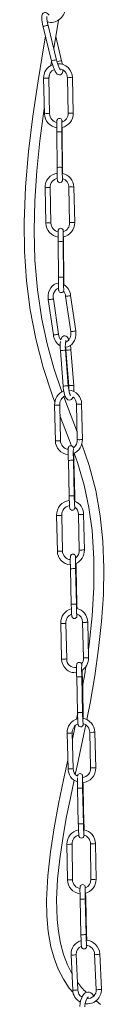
# Model space of a CAD drawing. Header units: millimetres. Extents: x -229 to 562, y -1615 to 177.
# Tile 9 of 10: x 354 to 401, y -1136 to -556. Entities that reach past the tile are written whole.
import ezdxf

# ---------------------------------------------------------------- set-up
doc = ezdxf.new("R2010")
doc.units = ezdxf.units.MM

msp = doc.modelspace()

# ---------------------------------------------------------------- linework, layer by layer
at = {"color": 7, "linetype": 'Continuous', "lineweight": 15}
for p, q in [((371.81, -573.08), (374.63, -556.41)), ((365.56, -560.3), (370.59, -580.67)), ((368.37, -557.58), (368.22, -558.43)), ((373.5, -579.93), (368.47, -559.58)), ((376.48, -580.34), (372.98, -566.14)), ((370.17, -583.2), (370.58, -580.63)), ((365.9, -590.71), (366.37, -611.64)), ((369.37, -611.57), (368.9, -590.65)), ((368.91, -591.05), (369.32, -588.5)), ((379.89, -590.41), (380.37, -611.45)), ((383.36, -611.27), (382.89, -590.34)), ((373.69, -622.32), (373.85, -643.39)), ((376.85, -643.39), (376.69, -622.3)), ((377, -644.28), (376.84, -623.34)), ((366.73, -655.19), (367.2, -676.11)), ((370.2, -676.05), (369.73, -655.12)), ((380.73, -654.88), (381.2, -675.92)), ((384.19, -675.74), (383.73, -654.81)), ((374.44, -687.03), (374.6, -708.1)), ((377.6, -708.1), (377.44, -687.01)), ((377.76, -708.99), (377.6, -688.05)), ((378.84, -719.16), (381.84, -739.95)), ((384.8, -739.48), (381.8, -718.73)), ((368.63, -721.12), (371.62, -741.87)), ((374.59, -741.44), (371.6, -720.69)), ((375.73, -751.15), (377.39, -772.11)), ((380.39, -771.98), (378.72, -750.91)), ((378.99, -750.96), (380.65, -771.89)), ((383.64, -771.65), (381.98, -750.72)), ((377.43, -772.08), (377.42, -772.08)), ((375.82, -804.17), (375.35, -783.22)), ((385.24, -782.64), (385.72, -803.68)), ((388.72, -803.68), (388.24, -782.57)), ((372.35, -783.29), (372.82, -804.24)), ((380.44, -815.83), (380.94, -836.85)), ((383.94, -836.85), (383.43, -815.76)), ((384.27, -836.62), (383.77, -815.62)), ((373.54, -848.31), (374.01, -869.25)), ((377.01, -869.19), (376.54, -848.24)), ((386.43, -847.65), (386.91, -868.7)), ((389.91, -868.7), (389.43, -847.58)), ((381.67, -879.66), (382.17, -900.69)), ((385.18, -900.69), (384.67, -879.59)), ((385.51, -900.45), (385.01, -879.46)), ((375.98, -911.89), (376.46, -932.84)), ((379.46, -932.77), (378.98, -911.83)), ((388.88, -911.24), (389.35, -932.29)), ((392.35, -932.29), (391.88, -911.17)), ((385.35, -943.47), (385.85, -964.5)), ((388.85, -964.5), (388.35, -943.4)), ((389.19, -964.26), (388.69, -943.27)), ((385.94, -964.7), (385.23, -968.27)), ((379.72, -976.56), (380.27, -997.54)), ((383.27, -997.46), (382.72, -976.48)), ((393.03, -976.08), (393.58, -997.11)), ((396.58, -997.11), (396.03, -976)), ((385.82, -1009.01), (386.32, -1030.03)), ((389.32, -1030.03), (388.82, -1008.94)), ((389.66, -1029.8), (389.16, -1008.8)), ((379.62, -1042.01), (379.88, -1062.97)), ((382.88, -1062.94), (382.62, -1041.98)), ((393.48, -1041.73), (393.75, -1062.79)), ((396.75, -1062.79), (396.48, -1041.69)), ((387.38, -1074.36), (387.88, -1095.39)), ((390.88, -1095.39), (390.38, -1074.29)), ((391.22, -1095.15), (390.72, -1074.16)), ((382.06, -1107.18), (383, -1127.94)), ((386, -1127.81), (385.06, -1107.04)), ((395.95, -1106.79), (396.89, -1127.56)), ((399.89, -1127.42), (398.95, -1106.65))]:
    msp.add_line(p, q, dxfattribs=at)
at = {"color": 7, "linetype": 'Continuous', "lineweight": 15, "flags": 128}
for points in [[(369.05, -553.58), (368.74, -553.08), (368.14, -552.42), (367.64, -552.09), (367.01, -551.9), (366.31, -551.95), (365.66, -552.29), (365.25, -552.75), (365, -553.27), (364.84, -553.92), (364.77, -554.95), (364.82, -556.09), (364.99, -557.47), (365.25, -558.92), (365.56, -560.3)], [(366.95, -565.91), (365.98, -571.57), (362.57, -592.27), (359.48, -613.01), (356.94, -633.76), (355.15, -654.58), (354.35, -675.41), (354.59, -692.73), (355.77, -710.03), (357.95, -727.2), (361.2, -744.23), (365.56, -761.12), (371.09, -777.87), (372.5, -781.6)], [(370.58, -580.62), (370.78, -581.4), (371.21, -582.88), (371.69, -584.27), (372.2, -585.54), (372.73, -586.63), (373.31, -587.56), (373.9, -588.22), (374.41, -588.55), (375.04, -588.74), (375.74, -588.69), (376.39, -588.34), (376.79, -587.89), (377.04, -587.37), (377.2, -586.72), (377.26, -585.9)], [(376.93, -582.45), (376.79, -581.72), (376.48, -580.34)], [(376.64, -775.48), (371.9, -761.42), (367.97, -747.08), (364.88, -732.66), (362.28, -715.38), (360.78, -697.92), (360.29, -680.4), (360.7, -662.83), (361.88, -645.18), (363.69, -627.57), (366.29, -608.44)], [(376.75, -616.56), (376.75, -616.55), (376.73, -615.98), (376.71, -615.78), (376.69, -615.62), (376.67, -615.49), (376.62, -615.32), (376.45, -615), (376.14, -614.66), (375.7, -614.42), (375.16, -614.33), (374.62, -614.45), (374.25, -614.68), (374, -614.94), (373.85, -615.2), (373.76, -615.42), (373.73, -615.55), (373.72, -615.64), (373.71, -615.72), (373.7, -615.85), (373.69, -616.18), (373.68, -616.81), (373.67, -617.74), (373.67, -618.88), (373.67, -620.19), (373.68, -621.63), (373.69, -622.32)], [(376.69, -622.3), (376.68, -621.53), (376.67, -620.11), (376.67, -618.82), (376.67, -617.7), (376.68, -616.83), (376.69, -616.23), (376.69, -616.02), (376.69, -616.02)], [(376.84, -623.34), (376.84, -622.56), (376.82, -621.09), (376.81, -619.69), (376.81, -619.67)], [(373.84, -643.26), (373.85, -644.04), (373.87, -645.52), (373.88, -646.91), (373.9, -648.17), (373.92, -649.24), (373.94, -650.06), (373.96, -650.62), (373.97, -650.82), (373.99, -650.99), (374.02, -651.11), (374.07, -651.29), (374.23, -651.61), (374.55, -651.95), (374.99, -652.19), (375.52, -652.27), (376.07, -652.15), (376.44, -651.93), (376.69, -651.66), (376.84, -651.4), (376.92, -651.19), (376.96, -651.05), (376.97, -650.97), (376.98, -650.88), (376.99, -650.76), (377, -650.42), (377.01, -649.86)], [(377.5, -681.07), (377.48, -680.69), (377.47, -680.49), (377.45, -680.33), (377.43, -680.2), (377.37, -680.03), (377.21, -679.71), (376.9, -679.37), (376.45, -679.12), (375.92, -679.04), (375.38, -679.16), (375.01, -679.39), (374.76, -679.65), (374.6, -679.91), (374.52, -680.13), (374.49, -680.26), (374.47, -680.35), (374.46, -680.43), (374.45, -680.56), (374.44, -680.89), (374.43, -681.52), (374.43, -682.44), (374.43, -683.59), (374.43, -684.9), (374.44, -686.34), (374.44, -687.03)], [(377.44, -687.01), (377.44, -686.24), (377.43, -684.82), (377.43, -683.53), (377.43, -682.41), (377.43, -681.54), (377.44, -680.94), (377.45, -680.73), (377.45, -680.73)], [(377.6, -688.05), (377.59, -687.27), (377.58, -685.8), (377.56, -684.4), (377.56, -684.16)], [(374.77, -711.46), (374.51, -711.45), (373.24, -711.71), (372.05, -712.27), (370.99, -713.1), (370.08, -714.17), (369.36, -715.47), (368.84, -716.93), (368.56, -718.52), (368.53, -720.16), (368.63, -721.12)], [(374.6, -707.97), (374.61, -708.75), (374.62, -710.23), (374.64, -711.62), (374.66, -712.88), (374.68, -713.95), (374.7, -714.77), (374.72, -715.33), (374.73, -715.53), (374.75, -715.7), (374.77, -715.82), (374.83, -716), (374.99, -716.32), (375.3, -716.66), (375.75, -716.9), (376.28, -716.98), (376.82, -716.86), (377.19, -716.64), (377.44, -716.37), (377.6, -716.11), (377.68, -715.9), (377.71, -715.76), (377.73, -715.68), (377.73, -715.67)], [(377.77, -712.25), (377.77, -711.12), (377.76, -709.69), (377.76, -708.99)], [(371.6, -720.69), (371.53, -720.04), (371.56, -718.74), (371.79, -717.52), (372.21, -716.44), (372.78, -715.57), (373.44, -714.95), (374.16, -714.57), (374.77, -714.46)], [(380.79, -744.79), (380.71, -744.55), (380.18, -743.57), (379.71, -743.02), (379.15, -742.64), (378.46, -742.46), (377.73, -742.55), (377.12, -742.88), (376.69, -743.33), (376.34, -743.93), (376.03, -744.81), (376.03, -744.83)], [(378.78, -749.14), (378.91, -749.15), (380.19, -748.89), (381.37, -748.33), (382.43, -747.5), (383.34, -746.43), (384.07, -745.13), (384.58, -743.67), (384.86, -742.08), (384.89, -740.44), (384.8, -739.48)], [(381.83, -739.91), (381.9, -740.56), (381.87, -741.86), (381.63, -743.08), (381.21, -744.16), (380.64, -745.03), (379.98, -745.65), (379.26, -746.03), (378.83, -746.11)], [(378.72, -750.91), (378.67, -750.18), (378.63, -748.8), (378.67, -747.54), (378.77, -746.47), (378.92, -745.66), (379.04, -745.24), (379.1, -745.11), (379.1, -745.11)], [(378.78, -749.14), (378.87, -749.79), (378.99, -750.96)], [(377.39, -772.08), (377.46, -772.89), (377.66, -774.41), (377.93, -775.84), (378.26, -777.13), (378.66, -778.25), (379.19, -779.23), (379.66, -779.78), (380.22, -780.16), (380.91, -780.34), (381.64, -780.25), (382.25, -779.92), (382.68, -779.47), (383.03, -778.87), (383.19, -778.41)], [(381.68, -777.56), (381.69, -777.57), (381.6, -777.44), (381.42, -777.08), (381.18, -776.42), (380.93, -775.49), (380.69, -774.33), (380.5, -773.01), (380.38, -771.84)], [(385.61, -798.99), (382.12, -789.86), (377.72, -778.33)], [(375.49, -789.46), (376.06, -790.96), (381.11, -804.05), (382.26, -807.29)], [(391.32, -968.58), (393.21, -959.01), (396, -942.84), (398.31, -926.79), (400.05, -910.88), (401.12, -895.03), (401.41, -879.21), (400.8, -863.46), (399.22, -848.47), (396.55, -833.6), (392.64, -818.89), (388.33, -806.31)], [(383.45, -808.6), (383.45, -808.57), (383.4, -808.36), (383.34, -808.17), (383.2, -807.91), (382.92, -807.59), (382.5, -807.34), (381.97, -807.23), (381.39, -807.33), (381, -807.56), (380.74, -807.82), (380.58, -808.08), (380.5, -808.29), (380.46, -808.44), (380.43, -808.58), (380.41, -808.8), (380.38, -809.34), (380.37, -810.11), (380.37, -811.16), (380.38, -812.41), (380.39, -813.8), (380.42, -815.27), (380.44, -815.83)], [(383.8, -811.62), (385.78, -817.17), (389.67, -830.37), (392.52, -843.67), (394.4, -857.09), (395.51, -873.83), (395.48, -890.63), (394.47, -907.5), (392.65, -924.44), (392.24, -927.27)], [(380.93, -836.82), (380.95, -837.6), (381, -839.06), (381.04, -840.41), (381.1, -841.61), (381.15, -842.59), (381.2, -843.34), (381.26, -843.88), (381.31, -844.09), (381.37, -844.28), (381.51, -844.53), (381.79, -844.85), (382.21, -845.11), (382.74, -845.22), (383.31, -845.12), (383.71, -844.89), (383.97, -844.62), (384.13, -844.36), (384.21, -844.16), (384.25, -844.01), (384.28, -843.87), (384.3, -843.65), (384.31, -843.35)], [(384.77, -873.28), (384.75, -872.95), (384.69, -872.4), (384.64, -872.19), (384.58, -872.01), (384.44, -871.75), (384.16, -871.43), (383.74, -871.17), (383.21, -871.06), (382.63, -871.17), (382.24, -871.39), (381.98, -871.66), (381.82, -871.92), (381.74, -872.13), (381.7, -872.27), (381.67, -872.41), (381.65, -872.63), (381.62, -873.17), (381.61, -873.94), (381.61, -875), (381.61, -876.24), (381.63, -877.63), (381.66, -879.1), (381.67, -879.66)], [(382.17, -900.66), (382.19, -901.44), (382.24, -902.89), (382.28, -904.25), (382.33, -905.44), (382.39, -906.43), (382.44, -907.17), (382.5, -907.71), (382.55, -907.92), (382.61, -908.11), (382.75, -908.37), (383.03, -908.69), (383.45, -908.94), (383.98, -909.05), (384.55, -908.95), (384.95, -908.72), (385.21, -908.46), (385.37, -908.2), (385.45, -907.99), (385.49, -907.84), (385.51, -907.7), (385.54, -907.48), (385.56, -906.94), (385.57, -906.34)], [(388.41, -936.67), (388.36, -936.21), (388.31, -936), (388.25, -935.81), (388.12, -935.56), (387.84, -935.24), (387.41, -934.98), (386.88, -934.87), (386.31, -934.97), (385.91, -935.2), (385.65, -935.47), (385.49, -935.73), (385.41, -935.93), (385.37, -936.08), (385.35, -936.22), (385.32, -936.44), (385.3, -936.98), (385.28, -937.75), (385.28, -938.81), (385.29, -940.05), (385.31, -941.44), (385.34, -942.91), (385.35, -943.47)], [(390.77, -937.4), (390.16, -941.54), (388.83, -949.13)], [(385.85, -964.47), (385.87, -965.25), (385.91, -966.7), (385.96, -968.05), (386.01, -969.25), (386.06, -970.24), (386.11, -970.98), (386.17, -971.52), (386.22, -971.73), (386.28, -971.92), (386.42, -972.18), (386.7, -972.5), (387.12, -972.75), (387.65, -972.86), (388.23, -972.76), (388.62, -972.53), (388.88, -972.27), (389.04, -972.01), (389.12, -971.8), (389.16, -971.65), (389.19, -971.51), (389.21, -971.29), (389.23, -970.99)], [(384.43, -972.24), (383.64, -976.22), (382.81, -980.07)], [(384.56, -1000.89), (385.65, -995.75), (389.6, -977.26), (390.7, -971.7)], [(380.14, -992.55), (377.66, -1004.09), (374.72, -1018.27), (372.06, -1032.46), (369.85, -1046.55), (368.26, -1060.58), (367.53, -1074.76), (367.69, -1084.15), (368.53, -1093.45), (370.18, -1102.58), (372.06, -1109.26), (374.53, -1115.67), (377.52, -1121.53), (380.96, -1126.79), (383.26, -1129.5)], [(388.92, -1002.71), (388.89, -1002.29), (388.83, -1001.75), (388.78, -1001.54), (388.72, -1001.35), (388.59, -1001.09), (388.31, -1000.77), (387.88, -1000.52), (387.35, -1000.41), (386.78, -1000.51), (386.38, -1000.74), (386.12, -1001), (385.96, -1001.26), (385.88, -1001.47), (385.84, -1001.62), (385.82, -1001.76), (385.79, -1001.97)], [(382.56, -1118.3), (379.95, -1113.19), (377.57, -1106.92), (375.78, -1100.3), (374.55, -1093.47), (373.81, -1086.48), (373.49, -1074.56), (374.08, -1062.55), (375.34, -1050.62), (377.1, -1038.71), (379.24, -1026.68), (381.64, -1014.61), (383.84, -1004.27)], [(386.32, -1030), (386.34, -1030.78), (386.38, -1032.24), (386.43, -1033.59), (386.48, -1034.79), (386.53, -1035.77), (386.58, -1036.52), (386.64, -1037.06), (386.69, -1037.27), (386.75, -1037.46), (386.89, -1037.71), (387.17, -1038.03), (387.59, -1038.29), (388.12, -1038.4), (388.7, -1038.3), (389.09, -1038.07), (389.35, -1037.8), (389.51, -1037.54), (389.59, -1037.34), (389.63, -1037.19), (389.66, -1037.05), (389.68, -1036.83), (389.69, -1036.64)], [(390.46, -1067.79), (390.45, -1067.65), (390.39, -1067.1), (390.34, -1066.89), (390.28, -1066.71), (390.15, -1066.45), (389.86, -1066.13), (389.44, -1065.87), (388.91, -1065.76), (388.34, -1065.87), (387.94, -1066.09), (387.68, -1066.36), (387.52, -1066.62), (387.44, -1066.83), (387.4, -1066.97), (387.38, -1067.11), (387.35, -1067.33), (387.33, -1067.87), (387.31, -1068.64), (387.31, -1069.7), (387.32, -1070.94), (387.34, -1072.33), (387.37, -1073.8), (387.38, -1074.36)], [(387.88, -1095.36), (387.9, -1096.14), (387.94, -1097.59), (387.99, -1098.95), (388.04, -1100.14), (388.09, -1101.13), (388.14, -1101.87), (388.2, -1102.41), (388.25, -1102.62), (388.31, -1102.81), (388.45, -1103.07), (388.73, -1103.39), (389.15, -1103.64), (389.68, -1103.75), (390.26, -1103.65), (390.65, -1103.43), (390.91, -1103.16), (391.07, -1102.9), (391.15, -1102.69), (391.19, -1102.54), (391.22, -1102.4), (391.24, -1102.18), (391.27, -1101.64), (391.27, -1101.58)], [(395.36, -1131.54), (395.17, -1131.12), (394.51, -1130.22), (393.76, -1129.6), (392.92, -1129.24), (391.94, -1129.17), (391.04, -1129.4), (390.23, -1129.88), (389.47, -1130.61), (388.76, -1131.63), (388.15, -1132.92), (387.67, -1134.37), (387.33, -1135.92), (387.15, -1137.43), (387.13, -1137.64)], [(390.12, -1137.83), (390.19, -1137.13), (390.4, -1135.81), (390.73, -1134.6), (391.13, -1133.58), (391.56, -1132.82), (391.95, -1132.35), (392.19, -1132.17), (392.23, -1132.16), (392.2, -1132.15)], [(399.43, -1136.42), (396.76, -1134.28)]]:
    msp.add_lwpolyline(points, dxfattribs=at)
at = {"color": 8, "linetype": 'Continuous', "lineweight": 15, "flags": 128}
for points in [[(380.36, -611.33), (380.36, -611.33), (380.48, -611.28), (380.8, -611.24), (381.29, -611.2), (381.87, -611.18)], [(373.84, -643.27), (373.95, -643.22), (374.27, -643.18), (374.75, -643.15), (375.33, -643.14), (375.9, -643.15), (376.39, -643.17), (376.72, -643.2), (376.84, -643.24), (376.84, -643.24)], [(381.2, -675.8), (381.2, -675.8), (381.31, -675.75), (381.64, -675.71), (382.12, -675.67), (382.7, -675.65)], [(374.6, -707.98), (374.71, -707.93), (375.03, -707.89), (375.51, -707.86), (376.08, -707.85), (376.66, -707.85), (377.15, -707.88), (377.48, -707.91), (377.6, -707.95), (377.6, -707.95)], [(384.32, -739.61), (384.66, -739.54), (384.8, -739.49), (384.79, -739.49)], [(377.42, -772.08), (377.41, -772.08), (377.61, -772.06), (378, -772.03), (378.53, -771.98), (379.12, -771.94), (379.66, -771.9), (380.09, -771.86), (380.34, -771.85), (380.35, -771.85)], [(385.72, -803.58), (385.71, -803.58), (385.83, -803.62), (386.16, -803.64), (386.65, -803.66), (387.22, -803.65), (387.8, -803.63)], [(380.94, -836.82), (381.04, -836.82), (381.35, -836.82), (381.83, -836.81), (382.4, -836.8), (382.97, -836.79), (383.47, -836.77), (383.81, -836.76), (383.93, -836.75), (383.93, -836.75)], [(386.91, -868.6), (386.91, -868.6), (387.02, -868.64), (387.35, -868.66), (387.84, -868.67), (388.42, -868.67), (388.99, -868.64)], [(382.17, -900.66), (382.27, -900.66), (382.59, -900.66), (383.07, -900.65), (383.64, -900.64), (384.21, -900.62), (384.71, -900.61), (385.04, -900.59), (385.17, -900.59), (385.17, -900.59)], [(389.35, -932.18), (389.35, -932.19), (389.47, -932.22), (389.8, -932.25), (390.29, -932.26), (390.86, -932.25), (391.43, -932.23)], [(385.85, -964.47), (385.95, -964.47), (386.26, -964.47), (386.74, -964.46), (387.31, -964.44), (387.89, -964.43), (388.38, -964.42), (388.72, -964.4), (388.85, -964.39), (388.84, -964.39)], [(395.54, -997.05), (396.05, -997.03), (396.42, -997.01), (396.57, -996.99), (396.56, -996.98)], [(386.32, -1030), (386.42, -1030), (386.73, -1030), (387.21, -1029.99), (387.78, -1029.98), (388.36, -1029.97), (388.85, -1029.95), (389.19, -1029.94), (389.32, -1029.93), (389.31, -1029.93)], [(393.77, -1062.69), (393.76, -1062.7), (393.95, -1062.73), (394.34, -1062.75), (394.87, -1062.76), (395.45, -1062.75)], [(387.88, -1095.36), (387.98, -1095.36), (388.29, -1095.36), (388.77, -1095.35), (389.34, -1095.34), (389.92, -1095.32), (390.41, -1095.31), (390.75, -1095.29), (390.88, -1095.29), (390.87, -1095.29)], [(398.22, -1127.71), (398.8, -1127.67), (399.32, -1127.61), (399.7, -1127.53), (399.88, -1127.45), (399.87, -1127.42)]]:
    msp.add_lwpolyline(points, dxfattribs=at)
at = {"color": 7, "linetype": 'Continuous', "lineweight": 15}
for centre, radius, start, end in [((370.14, -549.46), 8.31, 255.29085, 358.42002), ((381.09, -555.35), 13.31, 175.42405, 198.56635), ((389.75, -577.03), 16.51, 190.01149, 212.59634), ((374.24, -590.49), 8.35, 111.61388, 181.55053), ((374.14, -590.42), 5.25, 111.63584, 182.45556), ((374.49, -590.49), 8.41, 1.05164, 92.52667), ((374.45, -590.52), 5.44, 1.16179, 80.60015), ((374.79, -611.47), 8.43, 181.16053, 263.30133), ((374.84, -611.45), 5.48, 181.31996, 258.55596), ((374.99, -611.5), 8.37, 281.56816, 1.57867), ((375, -611.5), 5.36, 288.25223, 1.76955), ((624.81, -642.83), 247.97, 180.09481, 181.7902), ((375.15, -654.98), 8.43, 97.76787, 181.39701), ((374.98, -654.85), 5.26, 100.6039, 182.91075), ((375.35, -654.96), 8.37, 0.98906, 79.50239), ((-87.43, -648.01), 464.45, 0.15547, 0.45958), ((375.45, -654.9), 5.28, 0.21824, 73.62887), ((375.61, -675.95), 8.41, 181.12283, 262.82338), ((375.64, -675.94), 5.44, 181.15863, 257.91783), ((375.83, -675.97), 8.37, 281.03862, 1.57187), ((375.81, -675.96), 5.39, 287.64197, 1.62924), ((625.57, -707.54), 247.97, 180.09481, 181.7902), ((373.35, -719.5), 8.49, 5.23171, 59.60443), ((372.38, -719.94), 6.5, 6.96075, 36.44998), ((380.05, -741.12), 8.46, 185.11502, 238.64774), ((381.35, -740.57), 6.82, 187.40338, 218.71311), ((397.53, -748.92), 21.92, 171.95501, 185.8364), ((358.46, -752.34), 23.58, 3.94333, 10.33397), ((356.89, -773.89), 26.84, 357.18356, 4.78641), ((381.02, -782.99), 8.68, 112.03364, 182.02174), ((359, -773.8), 21.73, 358.16339, 5.03875), ((380.25, -782.44), 7.99, 359.05811, 86.60529), ((380.91, -782.93), 5.58, 115.26382, 182.99081), ((380.14, -782.5), 5.1, 358.43521, 53.33825), ((380.8, -804.38), 7.98, 179.01957, 266.95049), ((380.84, -804.32), 5.02, 178.35913, 266.31388), ((380.06, -803.83), 8.66, 292.49075, 2.05518), ((379.97, -803.81), 5.75, 306.77469, 2.21278), ((488.39, -811.88), 105.02, 178.43936, 182.11792), ((170.52, -820.39), 213.31, 1.27986, 2.33558), ((381.91, -847.85), 8.39, 96.16026, 183.10823), ((479.07, -836), 95.14, 180.45062, 184.43692), ((381.4, -847.48), 8.03, 359.26107, 70.88941), ((124.08, -842.87), 260.27, 0.63061, 1.37695), ((382, -847.89), 5.47, 99.00569, 183.67139), ((381.33, -847.53), 5.1, 358.59721, 55.25584), ((381.98, -869.4), 7.97, 178.96539, 267.49597), ((382.04, -869.33), 5.03, 178.37805, 265.08008), ((381.26, -868.84), 8.65, 292.86873, 2.08017), ((381.17, -868.82), 5.74, 306.90359, 2.24617), ((489.62, -875.71), 105.02, 178.43936, 182.11792), ((165.98, -884.47), 219.09, 1.31053, 2.04071), ((384.44, -911.48), 8.47, 104.98234, 182.76688), ((480.31, -899.84), 95.14, 180.45062, 184.43692), ((383.85, -911.08), 8.02, 359.33095, 79.99839), ((156.3, -906.06), 229.28, 0.70789, 1.40142), ((384.63, -911.57), 5.65, 113.40796, 182.616), ((383.87, -911.06), 5.01, 357.94513, 72.40938), ((384.43, -932.97), 7.97, 179.05351, 276.29984), ((384.32, -933.03), 4.87, 176.94376, 281.33608), ((383.82, -932.43), 5.54, 322.8011, 2.49633), ((383.59, -932.4), 8.76, 302.38195, 1.8788), ((493.3, -939.52), 105.02, 178.43936, 182.11792), ((171.52, -948.12), 217.22, 1.28071, 2.25151), ((388.09, -976.17), 8.38, 104.74599, 182.64579), ((483.99, -963.65), 95.14, 180.45062, 184.43692), ((387.79, -976.04), 8.24, 0.27871, 81.8555), ((168.04, -969.8), 221.21, 0.4834, 1.4349), ((388.22, -976.23), 5.51, 110.83951, 182.57681), ((387.79, -976.03), 5.24, 359.52457, 74.91023), ((388.46, -997.54), 8.19, 180.00623, 250.7168), ((388.51, -997.49), 5.24, 179.75096, 238.74793), ((388.26, -997.4), 8.33, 273.42315, 2.89229), ((388.18, -997.36), 5.41, 276.18735, 3.22156), ((546.75, -1004.42), 161, 179.43476, 181.63167), ((493.77, -1005.06), 105.02, 178.43936, 182.11792), ((158.26, -1014.14), 230.96, 1.3242, 2.09336), ((485.81, -1029.14), 96.49, 180.472, 184.39463), ((169.08, -1035.32), 220.65, 0.45707, 1.43406), ((388.05, -1041.85), 8.43, 101.09379, 181.13119), ((387.91, -1041.72), 5.29, 103.2332, 182.81413), ((388.17, -1041.72), 8.31, 0.21372, 81.32115), ((388.2, -1041.7), 5.28, 359.72604, 75.45924), ((388.25, -1062.92), 8.36, 180.38485, 263.66337), ((388.22, -1062.93), 5.34, 180.08614, 262.10153), ((495.33, -1070.41), 105.02, 178.43936, 182.11792), ((388.3, -1062.81), 8.45, 283.82561, 1.09332), ((388.43, -1062.88), 5.32, 292.42691, 2.02524), ((154.99, -1079.63), 235.79, 1.32901, 2.10901), ((486.02, -1094.54), 95.14, 180.45062, 184.43692), ((130.27, -1101.42), 261.02, 0.62926, 1.37646), ((390.28, -1106.76), 8.23, 106.21186, 182.90215), ((390.1, -1106.68), 5.06, 112.60976, 184.11124), ((390.39, -1107.06), 8.57, 2.72852, 86.10264), ((390.46, -1107.03), 5.49, 2.48071, 84.09873), ((412.38, -1105.42), 32.01, 213.85076, 228.43567), ((391.42, -1127.59), 8.43, 182.40081, 242.38634), ((391.23, -1127.68), 5.23, 181.43896, 238.74944), ((391.65, -1127.84), 8.25, 261.0616, 2.93003), ((391.66, -1127.84), 5.24, 267.32, 3.09111)]:
    msp.add_arc(centre, radius, start, end, dxfattribs=at)
at = {"color": 8, "linetype": 'Continuous', "lineweight": 15}
for centre, radius, start, end in [((368.52, -566.02), 6.43, 90.38176, 117.35592), ((373.41, -585.84), 5.93, 89.52329, 118.23813), ((376.98, -588.98), 8.66, 93.28985, 111.86604), ((366.98, -593.8), 3.27, 82.51068, 109.24008), ((367.88, -595.25), 4.71, 77.49959, 95.79537), ((381.06, -594.33), 4.09, 85.22679, 106.52398), ((381.87, -594.94), 4.71, 77.49959, 95.79537), ((367.44, -614.72), 3.27, 82.50387, 109.24963), ((368.35, -616.19), 4.73, 77.54906, 95.76916), ((382.34, -615.84), 4.69, 77.45913, 95.82699), ((375.24, -629.02), 6.87, 77.84365, 103.06365), ((376.7, -623.53), 0.238, 53.13431, 91.78913), ((367.81, -658.27), 3.27, 82.51068, 109.24008), ((368.71, -659.72), 4.71, 77.49959, 95.79537), ((381.89, -658.8), 4.09, 85.22679, 106.52398), ((382.71, -659.41), 4.71, 77.49959, 95.79537), ((368.28, -679.2), 3.27, 82.50387, 109.24963), ((369.18, -680.67), 4.73, 77.54906, 95.76916), ((383.17, -680.32), 4.69, 77.45913, 95.82699), ((376, -693.73), 6.87, 77.84365, 103.06365), ((377.46, -688.24), 0.238, 53.13431, 91.78913), ((378.58, -706.65), 12.5, 271.15232, 282.65786), ((381.34, -717.95), 0.909, 268.92491, 300.68347), ((368.38, -708.65), 12.47, 271.13208, 282.66887), ((371.13, -719.91), 0.9, 268.78311, 300.8666), ((371.37, -729.4), 12.48, 271.13621, 282.66663), ((374.13, -740.66), 0.907, 268.90357, 300.71107), ((381.63, -727.8), 12.11, 270.9902, 282.80565), ((385.77, -858.87), 108.19, 93.73902, 95.32778), ((389.01, -858.4), 107.92, 93.73601, 95.32884), ((390.66, -879.14), 107.72, 93.73487, 95.33064), ((374.54, -780.47), 2.87, 267.81641, 286.30791), ((386.43, -775.92), 6.83, 259.98129, 277.53843), ((387.43, -779.81), 2.87, 267.80929, 286.32087), ((373.53, -776.62), 6.77, 259.89996, 277.59062), ((374.01, -797.57), 6.78, 259.90552, 277.58704), ((375.01, -801.42), 2.87, 267.81393, 286.31241), ((387.91, -800.79), 2.84, 267.74343, 286.40424), ((380.59, -759.14), 56.69, 269.84711, 272.87973), ((383.46, -812.59), 3.05, 269.84294, 275.84907), ((383.95, -833.41), 3.22, 269.7427, 275.83525), ((374.73, -841.64), 6.77, 259.89996, 277.59062), ((375.73, -845.48), 2.87, 267.81641, 286.30791), ((387.62, -840.93), 6.83, 259.98129, 277.53843), ((388.62, -844.83), 2.87, 267.80929, 286.32087), ((375.2, -862.58), 6.78, 259.90552, 277.58704), ((376.21, -866.43), 2.87, 267.81393, 286.31241), ((389.1, -865.8), 2.84, 267.74343, 286.40424), ((381.83, -822.98), 56.69, 269.84711, 272.87973), ((384.7, -876.43), 3.05, 269.84294, 275.84907), ((385.18, -897.25), 3.22, 269.7427, 275.83525), ((377.17, -905.22), 6.77, 259.89996, 277.59062), ((378.18, -909.07), 2.87, 267.81641, 286.30791), ((390.06, -904.52), 6.83, 259.98129, 277.53843), ((391.07, -908.41), 2.87, 267.80929, 286.32087), ((377.65, -926.17), 6.78, 259.90552, 277.58704), ((378.65, -930.02), 2.87, 267.81393, 286.31241), ((391.55, -929.39), 2.84, 267.74343, 286.40424), ((385.5, -886.79), 56.69, 269.84711, 272.87973), ((388.38, -940.23), 3.05, 269.84294, 275.84907), ((388.86, -961.05), 3.22, 269.7427, 275.83525), ((380.63, -961.14), 15.44, 266.61159, 273.90211), ((381.82, -970.97), 5.58, 268.54681, 279.21735), ((393.93, -958.04), 18.06, 267.14554, 273.37916), ((395.13, -970.47), 5.6, 268.56036, 279.19775), ((381.18, -982.12), 15.45, 266.61474, 273.90021), ((382.38, -991.94), 5.59, 268.55521, 279.20521), ((394.5, -980.06), 17.02, 266.96902, 273.52058), ((385.97, -952.32), 56.69, 269.84711, 272.87973), ((388.85, -1005.77), 3.05, 269.84294, 275.84907), ((389.33, -1026.59), 3.22, 269.7427, 275.83525), ((380.7, -1036.29), 5.83, 259.33665, 276.18658), ((381.6, -1037.36), 4.73, 266.72552, 282.49937), ((394.61, -1034.75), 7.07, 260.82498, 274.70488), ((395.46, -1037.07), 4.73, 266.72968, 282.49238), ((380.96, -1057.25), 5.82, 259.32827, 276.19217), ((381.86, -1058.32), 4.73, 266.73204, 282.48841), ((395.76, -1058.69), 4.07, 265.71406, 283.67474), ((387.53, -1017.68), 56.69, 269.84711, 272.87973), ((390.41, -1071.13), 3.05, 269.84294, 275.84907), ((390.89, -1091.95), 3.22, 269.7427, 275.83525), ((382.96, -1105.15), 2.22, 246.01533, 281.02325), ((383.73, -1104.29), 3.06, 263.57878, 295.80573), ((396.85, -1104.76), 2.22, 246.052, 281.00295), ((397.7, -1104.42), 2.56, 260.3473, 299.07275), ((383.9, -1125.92), 2.22, 246.02778, 281.01636), ((384.67, -1125.07), 3.04, 263.52857, 295.89842), ((397.78, -1125.8), 1.96, 243.83278, 282.84747)]:
    msp.add_arc(centre, radius, start, end, dxfattribs=at)

doc.saveas('drawing.dxf')
